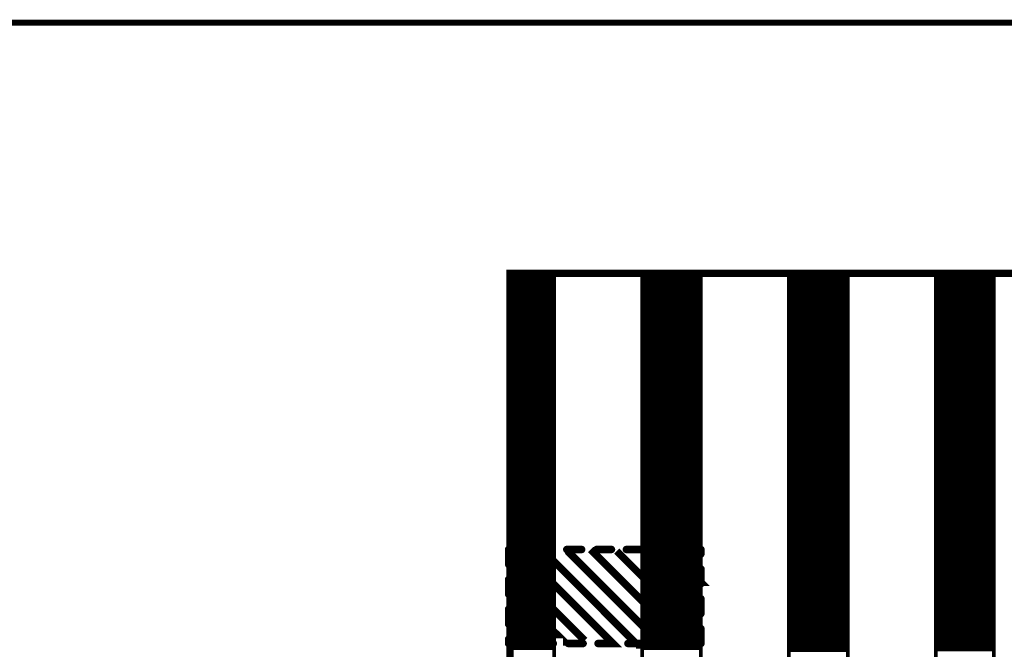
# Model space of a CAD drawing. Extents: x 2.14 to 10.29, y 1.14 to 8.17.
# Tile 13 of 14: x 7.73 to 9.05, y 7.33 to 8.17. Entities that reach past the tile are written whole.
import ezdxf

# ---------------------------------------------------------------- set-up
doc = ezdxf.new("R2010")
doc.units = 0
doc.header["$LTSCALE"] = 25
doc.layers.get('0').update_dxf_attribs({"linetype": 'CONTINUOUS'})

# ---------------------------------------------------------------- blocks, each defined once
blk = doc.blocks.new('DISC')
at = {"color": 0, "const_width": 0.5}
blk.add_lwpolyline([(0, 0.25, 1), (0, -0.25, 1)], format="xyb", close=True, dxfattribs=at)

msp = doc.modelspace()

# ---------------------------------------------------------------- linework, layer by layer
at = {"color": 1, "const_width": 0.008}
msp.add_lwpolyline([(2.146, 1.142), (10.281, 1.142), (10.281, 8.165), (2.146, 8.165), (2.146, 1.142)], dxfattribs=at)
at = {"color": 3}
for points, const_width in [([(8.388, 4.528), (8.388, 7.829), (9.805, 7.829), (9.805, 4.528), (8.388, 4.528)], 0.01), ([(8.388, 7.829), (8.447, 7.829), (8.447, 4.53), (8.388, 4.53), (8.388, 7.829)], 0.005), ([(8.388, 7.827), (8.447, 7.827)], 0.005), ([(8.388, 7.822), (8.447, 7.822)], 0.005), ([(8.565, 7.829), (8.644, 7.829), (8.644, 4.53), (8.565, 4.53), (8.565, 7.829)], 0.005), ([(8.565, 7.827), (8.644, 7.827)], 0.005), ([(8.565, 7.822), (8.644, 7.822)], 0.005), ([(8.762, 7.829), (8.841, 7.829), (8.841, 4.531), (8.762, 4.531), (8.762, 7.829)], 0.005), ([(8.762, 7.824), (8.841, 7.824)], 0.005), ([(8.762, 7.819), (8.841, 7.819)], 0.005), ([(8.959, 7.829), (9.037, 7.829), (9.037, 4.528), (8.959, 4.528), (8.959, 7.829)], 0.005), ([(8.959, 7.825), (9.037, 7.825)], 0.005), ([(8.959, 7.82), (9.037, 7.82)], 0.005), ([(8.388, 7.817), (8.447, 7.817)], 0.005), ([(8.388, 7.812), (8.447, 7.812)], 0.005), ([(8.388, 7.807), (8.447, 7.807)], 0.005), ([(8.565, 7.817), (8.644, 7.817)], 0.005), ([(8.565, 7.812), (8.644, 7.812)], 0.005), ([(8.565, 7.807), (8.644, 7.807)], 0.005), ([(8.762, 7.814), (8.841, 7.814)], 0.005), ([(8.762, 7.809), (8.841, 7.809)], 0.005), ([(8.959, 7.815), (9.037, 7.815)], 0.005), ([(8.959, 7.81), (9.037, 7.81)], 0.005), ([(8.959, 7.805), (9.037, 7.805)], 0.005), ([(8.388, 7.802), (8.447, 7.802)], 0.005), ([(8.388, 7.797), (8.447, 7.797)], 0.005), ([(8.388, 7.792), (8.447, 7.792)], 0.005), ([(8.565, 7.802), (8.644, 7.802)], 0.005), ([(8.565, 7.797), (8.644, 7.797)], 0.005), ([(8.565, 7.792), (8.644, 7.792)], 0.005), ([(8.762, 7.804), (8.841, 7.804)], 0.005), ([(8.762, 7.799), (8.841, 7.799)], 0.005), ([(8.762, 7.794), (8.841, 7.794)], 0.005), ([(8.959, 7.8), (9.037, 7.8)], 0.005), ([(8.959, 7.795), (9.037, 7.795)], 0.005), ([(8.388, 7.787), (8.447, 7.787)], 0.005), ([(8.388, 7.782), (8.447, 7.782)], 0.005), ([(8.565, 7.787), (8.644, 7.787)], 0.005), ([(8.565, 7.782), (8.644, 7.782)], 0.005), ([(8.762, 7.789), (8.841, 7.789)], 0.005), ([(8.762, 7.784), (8.841, 7.784)], 0.005), ([(8.762, 7.779), (8.841, 7.779)], 0.005), ([(8.959, 7.79), (9.037, 7.79)], 0.005), ([(8.959, 7.785), (9.037, 7.785)], 0.005), ([(8.959, 7.78), (9.037, 7.78)], 0.005), ([(8.388, 7.777), (8.447, 7.777)], 0.005), ([(8.388, 7.772), (8.447, 7.772)], 0.005), ([(8.388, 7.767), (8.447, 7.767)], 0.005), ([(8.565, 7.777), (8.644, 7.777)], 0.005), ([(8.565, 7.772), (8.644, 7.772)], 0.005), ([(8.565, 7.767), (8.644, 7.767)], 0.005), ([(8.762, 7.774), (8.841, 7.774)], 0.005), ([(8.762, 7.769), (8.841, 7.769)], 0.005), ([(8.959, 7.775), (9.037, 7.775)], 0.005), ([(8.959, 7.77), (9.037, 7.77)], 0.005), ([(8.959, 7.765), (9.037, 7.765)], 0.005), ([(8.388, 7.762), (8.447, 7.762)], 0.005), ([(8.388, 7.757), (8.447, 7.757)], 0.005), ([(8.388, 7.752), (8.447, 7.752)], 0.005), ([(8.565, 7.762), (8.644, 7.762)], 0.005), ([(8.565, 7.757), (8.644, 7.757)], 0.005), ([(8.565, 7.752), (8.644, 7.752)], 0.005), ([(8.762, 7.764), (8.841, 7.764)], 0.005), ([(8.762, 7.759), (8.841, 7.759)], 0.005), ([(8.762, 7.754), (8.841, 7.754)], 0.005), ([(8.959, 7.76), (9.037, 7.76)], 0.005), ([(8.959, 7.755), (9.037, 7.755)], 0.005), ([(8.388, 7.747), (8.447, 7.747)], 0.005), ([(8.388, 7.742), (8.447, 7.742)], 0.005), ([(8.565, 7.747), (8.644, 7.747)], 0.005), ([(8.565, 7.742), (8.644, 7.742)], 0.005), ([(8.762, 7.749), (8.841, 7.749)], 0.005), ([(8.762, 7.744), (8.841, 7.744)], 0.005), ([(8.762, 7.739), (8.841, 7.739)], 0.005), ([(8.959, 7.75), (9.037, 7.75)], 0.005), ([(8.959, 7.745), (9.037, 7.745)], 0.005), ([(8.959, 7.74), (9.037, 7.74)], 0.005), ([(8.388, 7.737), (8.447, 7.737)], 0.005), ([(8.388, 7.732), (8.447, 7.732)], 0.005), ([(8.388, 7.727), (8.447, 7.727)], 0.005), ([(8.565, 7.737), (8.644, 7.737)], 0.005), ([(8.565, 7.732), (8.644, 7.732)], 0.005), ([(8.565, 7.727), (8.644, 7.727)], 0.005), ([(8.762, 7.734), (8.841, 7.734)], 0.005), ([(8.762, 7.729), (8.841, 7.729)], 0.005), ([(8.959, 7.735), (9.037, 7.735)], 0.005), ([(8.959, 7.73), (9.037, 7.73)], 0.005), ([(8.959, 7.725), (9.037, 7.725)], 0.005), ([(8.388, 7.722), (8.447, 7.722)], 0.005), ([(8.388, 7.717), (8.447, 7.717)], 0.005), ([(8.388, 7.712), (8.447, 7.712)], 0.005), ([(8.565, 7.722), (8.644, 7.722)], 0.005), ([(8.565, 7.717), (8.644, 7.717)], 0.005), ([(8.565, 7.712), (8.644, 7.712)], 0.005), ([(8.762, 7.724), (8.841, 7.724)], 0.005), ([(8.762, 7.719), (8.841, 7.719)], 0.005), ([(8.762, 7.714), (8.841, 7.714)], 0.005), ([(8.959, 7.72), (9.037, 7.72)], 0.005), ([(8.959, 7.715), (9.037, 7.715)], 0.005), ([(8.388, 7.707), (8.447, 7.707)], 0.005), ([(8.388, 7.702), (8.447, 7.702)], 0.005), ([(8.565, 7.707), (8.644, 7.707)], 0.005), ([(8.565, 7.702), (8.644, 7.702)], 0.005), ([(8.762, 7.709), (8.841, 7.709)], 0.005), ([(8.762, 7.704), (8.841, 7.704)], 0.005), ([(8.762, 7.699), (8.841, 7.699)], 0.005), ([(8.959, 7.71), (9.037, 7.71)], 0.005), ([(8.959, 7.705), (9.037, 7.705)], 0.005), ([(8.959, 7.7), (9.037, 7.7)], 0.005), ([(8.388, 7.697), (8.447, 7.697)], 0.005), ([(8.388, 7.692), (8.447, 7.692)], 0.005), ([(8.388, 7.687), (8.447, 7.687)], 0.005), ([(8.565, 7.697), (8.644, 7.697)], 0.005), ([(8.565, 7.692), (8.644, 7.692)], 0.005), ([(8.565, 7.687), (8.644, 7.687)], 0.005), ([(8.762, 7.694), (8.841, 7.694)], 0.005), ([(8.762, 7.689), (8.841, 7.689)], 0.005), ([(8.959, 7.695), (9.037, 7.695)], 0.005), ([(8.959, 7.69), (9.037, 7.69)], 0.005), ([(8.388, 7.682), (8.447, 7.682)], 0.005), ([(8.388, 7.677), (8.447, 7.677)], 0.005), ([(8.565, 7.682), (8.644, 7.682)], 0.005), ([(8.565, 7.677), (8.644, 7.677)], 0.005), ([(8.762, 7.684), (8.841, 7.684)], 0.005), ([(8.762, 7.679), (8.841, 7.679)], 0.005), ([(8.762, 7.674), (8.841, 7.674)], 0.005), ([(8.959, 7.685), (9.037, 7.685)], 0.005), ([(8.959, 7.68), (9.037, 7.68)], 0.005), ([(8.959, 7.675), (9.037, 7.675)], 0.005), ([(8.388, 7.672), (8.447, 7.672)], 0.005), ([(8.388, 7.667), (8.447, 7.667)], 0.005), ([(8.388, 7.662), (8.447, 7.662)], 0.005), ([(8.565, 7.672), (8.644, 7.672)], 0.005), ([(8.565, 7.667), (8.644, 7.667)], 0.005), ([(8.565, 7.662), (8.644, 7.662)], 0.005), ([(8.762, 7.669), (8.841, 7.669)], 0.005), ([(8.762, 7.664), (8.841, 7.664)], 0.005), ([(8.762, 7.659), (8.841, 7.659)], 0.005), ([(8.959, 7.67), (9.037, 7.67)], 0.005), ([(8.959, 7.665), (9.037, 7.665)], 0.005), ([(8.959, 7.66), (9.037, 7.66)], 0.005), ([(8.388, 7.657), (8.447, 7.657)], 0.005), ([(8.388, 7.652), (8.447, 7.652)], 0.005), ([(8.388, 7.647), (8.447, 7.647)], 0.005), ([(8.565, 7.657), (8.644, 7.657)], 0.005), ([(8.565, 7.652), (8.644, 7.652)], 0.005), ([(8.565, 7.647), (8.644, 7.647)], 0.005), ([(8.762, 7.654), (8.841, 7.654)], 0.005), ([(8.762, 7.649), (8.841, 7.649)], 0.005), ([(8.959, 7.655), (9.037, 7.655)], 0.005), ([(8.959, 7.65), (9.037, 7.65)], 0.005), ([(8.388, 7.642), (8.447, 7.642)], 0.005), ([(8.388, 7.637), (8.447, 7.637)], 0.005), ([(8.565, 7.642), (8.644, 7.642)], 0.005), ([(8.565, 7.637), (8.644, 7.637)], 0.005), ([(8.762, 7.644), (8.841, 7.644)], 0.005), ([(8.762, 7.639), (8.841, 7.639)], 0.005), ([(8.762, 7.634), (8.841, 7.634)], 0.005), ([(8.959, 7.645), (9.037, 7.645)], 0.005), ([(8.959, 7.64), (9.037, 7.64)], 0.005), ([(8.959, 7.635), (9.037, 7.635)], 0.005), ([(8.388, 7.632), (8.447, 7.632)], 0.005), ([(8.388, 7.627), (8.447, 7.627)], 0.005), ([(8.388, 7.622), (8.447, 7.622)], 0.005), ([(8.565, 7.632), (8.644, 7.632)], 0.005), ([(8.565, 7.627), (8.644, 7.627)], 0.005), ([(8.565, 7.622), (8.644, 7.622)], 0.005), ([(8.762, 7.629), (8.841, 7.629)], 0.005), ([(8.762, 7.624), (8.841, 7.624)], 0.005), ([(8.959, 7.63), (9.037, 7.63)], 0.005), ([(8.959, 7.625), (9.037, 7.625)], 0.005), ([(8.959, 7.62), (9.037, 7.62)], 0.005), ([(8.388, 7.617), (8.447, 7.617)], 0.005), ([(8.388, 7.612), (8.447, 7.612)], 0.005), ([(8.388, 7.607), (8.447, 7.607)], 0.005), ([(8.565, 7.617), (8.644, 7.617)], 0.005), ([(8.565, 7.612), (8.644, 7.612)], 0.005), ([(8.565, 7.607), (8.644, 7.607)], 0.005), ([(8.762, 7.619), (8.841, 7.619)], 0.005), ([(8.762, 7.614), (8.841, 7.614)], 0.005), ([(8.762, 7.609), (8.841, 7.609)], 0.005), ([(8.959, 7.615), (9.037, 7.615)], 0.005), ([(8.959, 7.61), (9.037, 7.61)], 0.005), ([(8.388, 7.602), (8.447, 7.602)], 0.005), ([(8.388, 7.597), (8.447, 7.597)], 0.005), ([(8.565, 7.602), (8.644, 7.602)], 0.005), ([(8.565, 7.597), (8.644, 7.597)], 0.005), ([(8.762, 7.604), (8.841, 7.604)], 0.005), ([(8.762, 7.599), (8.841, 7.599)], 0.005), ([(8.762, 7.594), (8.841, 7.594)], 0.005), ([(8.959, 7.605), (9.037, 7.605)], 0.005), ([(8.959, 7.6), (9.037, 7.6)], 0.005), ([(8.959, 7.595), (9.037, 7.595)], 0.005), ([(8.388, 7.592), (8.447, 7.592)], 0.005), ([(8.388, 7.587), (8.447, 7.587)], 0.005), ([(8.388, 7.582), (8.447, 7.582)], 0.005), ([(8.565, 7.592), (8.644, 7.592)], 0.005), ([(8.565, 7.587), (8.644, 7.587)], 0.005), ([(8.565, 7.582), (8.644, 7.582)], 0.005), ([(8.762, 7.589), (8.841, 7.589)], 0.005), ([(8.762, 7.584), (8.841, 7.584)], 0.005), ([(8.959, 7.59), (9.037, 7.59)], 0.005), ([(8.959, 7.585), (9.037, 7.585)], 0.005), ([(8.959, 7.58), (9.037, 7.58)], 0.005), ([(8.388, 7.577), (8.447, 7.577)], 0.005), ([(8.388, 7.572), (8.447, 7.572)], 0.005), ([(8.388, 7.567), (8.447, 7.567)], 0.005), ([(8.565, 7.577), (8.644, 7.577)], 0.005), ([(8.565, 7.572), (8.644, 7.572)], 0.005), ([(8.565, 7.567), (8.644, 7.567)], 0.005), ([(8.762, 7.579), (8.841, 7.579)], 0.005), ([(8.762, 7.574), (8.841, 7.574)], 0.005), ([(8.762, 7.569), (8.841, 7.569)], 0.005), ([(8.959, 7.575), (9.037, 7.575)], 0.005), ([(8.959, 7.57), (9.037, 7.57)], 0.005), ([(8.388, 7.562), (8.447, 7.562)], 0.005), ([(8.388, 7.557), (8.447, 7.557)], 0.005), ([(8.565, 7.562), (8.644, 7.562)], 0.005), ([(8.565, 7.557), (8.644, 7.557)], 0.005), ([(8.762, 7.564), (8.841, 7.564)], 0.005), ([(8.762, 7.559), (8.841, 7.559)], 0.005), ([(8.762, 7.554), (8.841, 7.554)], 0.005), ([(8.959, 7.565), (9.037, 7.565)], 0.005), ([(8.959, 7.56), (9.037, 7.56)], 0.005), ([(8.959, 7.555), (9.037, 7.555)], 0.005), ([(8.388, 7.552), (8.447, 7.552)], 0.005), ([(8.388, 7.547), (8.447, 7.547)], 0.005), ([(8.388, 7.542), (8.447, 7.542)], 0.005), ([(8.565, 7.552), (8.644, 7.552)], 0.005), ([(8.565, 7.547), (8.644, 7.547)], 0.005), ([(8.565, 7.542), (8.644, 7.542)], 0.005), ([(8.762, 7.549), (8.841, 7.549)], 0.005), ([(8.762, 7.544), (8.841, 7.544)], 0.005), ([(8.959, 7.55), (9.037, 7.55)], 0.005), ([(8.959, 7.545), (9.037, 7.545)], 0.005), ([(8.959, 7.54), (9.037, 7.54)], 0.005), ([(8.388, 7.537), (8.447, 7.537)], 0.005), ([(8.388, 7.532), (8.447, 7.532)], 0.005), ([(8.388, 7.527), (8.447, 7.527)], 0.005), ([(8.565, 7.537), (8.644, 7.537)], 0.005), ([(8.565, 7.532), (8.644, 7.532)], 0.005), ([(8.565, 7.527), (8.644, 7.527)], 0.005), ([(8.762, 7.539), (8.841, 7.539)], 0.005), ([(8.762, 7.534), (8.841, 7.534)], 0.005), ([(8.762, 7.529), (8.841, 7.529)], 0.005), ([(8.959, 7.535), (9.037, 7.535)], 0.005), ([(8.959, 7.53), (9.037, 7.53)], 0.005), ([(8.388, 7.522), (8.447, 7.522)], 0.005), ([(8.388, 7.517), (8.447, 7.517)], 0.005), ([(8.565, 7.522), (8.644, 7.522)], 0.005), ([(8.565, 7.517), (8.644, 7.517)], 0.005), ([(8.762, 7.524), (8.841, 7.524)], 0.005), ([(8.762, 7.519), (8.841, 7.519)], 0.005), ([(8.762, 7.514), (8.841, 7.514)], 0.005), ([(8.959, 7.525), (9.037, 7.525)], 0.005), ([(8.959, 7.52), (9.037, 7.52)], 0.005), ([(8.959, 7.515), (9.037, 7.515)], 0.005), ([(8.388, 7.512), (8.447, 7.512)], 0.005), ([(8.388, 7.507), (8.447, 7.507)], 0.005), ([(8.388, 7.502), (8.447, 7.502)], 0.005), ([(8.565, 7.512), (8.644, 7.512)], 0.005), ([(8.565, 7.507), (8.644, 7.507)], 0.005), ([(8.565, 7.502), (8.644, 7.502)], 0.005), ([(8.762, 7.509), (8.841, 7.509)], 0.005), ([(8.762, 7.504), (8.841, 7.504)], 0.005), ([(8.959, 7.51), (9.037, 7.51)], 0.005), ([(8.959, 7.505), (9.037, 7.505)], 0.005), ([(8.388, 7.497), (8.447, 7.497)], 0.005), ([(8.388, 7.492), (8.447, 7.492)], 0.005), ([(8.565, 7.497), (8.644, 7.497)], 0.005), ([(8.565, 7.492), (8.644, 7.492)], 0.005), ([(8.762, 7.499), (8.841, 7.499)], 0.005), ([(8.762, 7.494), (8.841, 7.494)], 0.005), ([(8.762, 7.489), (8.841, 7.489)], 0.005), ([(8.959, 7.5), (9.037, 7.5)], 0.005), ([(8.959, 7.495), (9.037, 7.495)], 0.005), ([(8.959, 7.49), (9.037, 7.49)], 0.005), ([(8.388, 7.487), (8.447, 7.487)], 0.005), ([(8.388, 7.482), (8.447, 7.482)], 0.005), ([(8.388, 7.477), (8.447, 7.477)], 0.005), ([(8.565, 7.487), (8.644, 7.487)], 0.005), ([(8.565, 7.482), (8.644, 7.482)], 0.005), ([(8.565, 7.477), (8.644, 7.477)], 0.005), ([(8.762, 7.484), (8.841, 7.484)], 0.005), ([(8.762, 7.479), (8.841, 7.479)], 0.005), ([(8.762, 7.474), (8.841, 7.474)], 0.005), ([(8.959, 7.485), (9.037, 7.485)], 0.005), ([(8.959, 7.48), (9.037, 7.48)], 0.005), ([(8.959, 7.475), (9.037, 7.475)], 0.005), ([(8.404, 7.459), (8.386, 7.459)], 0.01), ([(8.386, 7.459), (8.386, 7.439)], 0.01), ([(8.388, 7.472), (8.447, 7.472)], 0.005), ([(8.388, 7.467), (8.447, 7.467)], 0.005), ([(8.388, 7.462), (8.447, 7.462)], 0.005), ([(8.444, 7.459), (8.424, 7.459)], 0.01), ([(8.484, 7.459), (8.464, 7.459)], 0.01), ([(8.496, 7.459), (8.622, 7.333)], 0.01), ([(8.524, 7.459), (8.504, 7.459)], 0.01), ([(8.564, 7.459), (8.544, 7.459)], 0.01), ([(8.565, 7.472), (8.644, 7.472)], 0.005), ([(8.565, 7.467), (8.644, 7.467)], 0.005), ([(8.565, 7.462), (8.644, 7.462)], 0.005), ([(8.569, 7.459), (8.64, 7.388)], 0.01), ([(8.604, 7.459), (8.584, 7.459)], 0.01), ([(8.644, 7.459), (8.624, 7.459)], 0.01), ([(8.644, 7.453), (8.644, 7.459)], 0.01), ([(8.762, 7.469), (8.841, 7.469)], 0.005), ([(8.762, 7.464), (8.841, 7.464)], 0.005), ([(8.959, 7.47), (9.037, 7.47)], 0.005), ([(8.959, 7.465), (9.037, 7.465)], 0.005), ([(8.388, 7.457), (8.447, 7.457)], 0.005), ([(8.388, 7.452), (8.447, 7.452)], 0.005), ([(8.402, 7.457), (8.526, 7.333), (8.524, 7.333)], 0.01), ([(8.435, 7.455), (8.559, 7.331), (8.557, 7.331)], 0.01), ([(8.465, 7.457), (8.589, 7.333)], 0.01), ([(8.531, 7.457), (8.632, 7.356)], 0.01), ([(8.565, 7.457), (8.644, 7.457)], 0.005), ([(8.565, 7.452), (8.644, 7.452)], 0.005), ([(8.604, 7.455), (8.644, 7.415), (8.642, 7.415)], 0.01), ([(8.762, 7.459), (8.841, 7.459)], 0.005), ([(8.762, 7.454), (8.841, 7.454)], 0.005), ([(8.762, 7.449), (8.841, 7.449)], 0.005), ([(8.959, 7.46), (9.037, 7.46)], 0.005), ([(8.959, 7.455), (9.037, 7.455)], 0.005), ([(8.959, 7.45), (9.037, 7.45)], 0.005), ([(8.388, 7.437), (8.488, 7.337)], 0.01), ([(8.388, 7.447), (8.447, 7.447)], 0.005), ([(8.388, 7.442), (8.447, 7.442)], 0.005), ([(8.388, 7.437), (8.447, 7.437)], 0.005), ([(8.565, 7.447), (8.644, 7.447)], 0.005), ([(8.565, 7.442), (8.644, 7.442)], 0.005), ([(8.565, 7.437), (8.644, 7.437)], 0.005), ([(8.644, 7.413), (8.644, 7.433)], 0.01), ([(8.762, 7.444), (8.841, 7.444)], 0.005), ([(8.762, 7.439), (8.841, 7.439)], 0.005), ([(8.959, 7.445), (9.037, 7.445)], 0.005), ([(8.959, 7.44), (9.037, 7.44)], 0.005), ([(8.959, 7.435), (9.037, 7.435)], 0.005), ([(8.386, 7.419), (8.386, 7.399)], 0.01), ([(8.388, 7.432), (8.447, 7.432)], 0.005), ([(8.388, 7.427), (8.447, 7.427)], 0.005), ([(8.388, 7.422), (8.447, 7.422)], 0.005), ([(8.565, 7.432), (8.644, 7.432)], 0.005), ([(8.565, 7.427), (8.644, 7.427)], 0.005), ([(8.565, 7.422), (8.644, 7.422)], 0.005), ([(8.762, 7.434), (8.841, 7.434)], 0.005), ([(8.762, 7.429), (8.841, 7.429)], 0.005), ([(8.762, 7.424), (8.841, 7.424)], 0.005), ([(8.959, 7.43), (9.037, 7.43)], 0.005), ([(8.959, 7.425), (9.037, 7.425)], 0.005), ([(8.388, 7.407), (8.461, 7.335), (8.459, 7.335)], 0.01), ([(8.388, 7.417), (8.447, 7.417)], 0.005), ([(8.388, 7.412), (8.447, 7.412)], 0.005), ([(8.565, 7.417), (8.644, 7.417)], 0.005), ([(8.565, 7.412), (8.644, 7.412)], 0.005), ([(8.762, 7.419), (8.841, 7.419)], 0.005), ([(8.762, 7.414), (8.841, 7.414)], 0.005), ([(8.762, 7.409), (8.841, 7.409)], 0.005), ([(8.959, 7.42), (9.037, 7.42)], 0.005), ([(8.959, 7.415), (9.037, 7.415)], 0.005), ([(8.959, 7.41), (9.037, 7.41)], 0.005), ([(8.388, 7.407), (8.447, 7.407)], 0.005), ([(8.388, 7.402), (8.447, 7.402)], 0.005), ([(8.388, 7.397), (8.447, 7.397)], 0.005), ([(8.565, 7.407), (8.644, 7.407)], 0.005), ([(8.565, 7.402), (8.644, 7.402)], 0.005), ([(8.565, 7.397), (8.644, 7.397)], 0.005), ([(8.644, 7.373), (8.644, 7.393)], 0.01), ([(8.762, 7.404), (8.841, 7.404)], 0.005), ([(8.762, 7.399), (8.841, 7.399)], 0.005), ([(8.959, 7.405), (9.037, 7.405)], 0.005), ([(8.959, 7.4), (9.037, 7.4)], 0.005), ([(8.959, 7.395), (9.037, 7.395)], 0.005), ([(8.386, 7.379), (8.386, 7.359)], 0.01), ([(8.388, 7.38), (8.435, 7.333), (8.433, 7.333)], 0.01), ([(8.388, 7.392), (8.447, 7.392)], 0.005), ([(8.388, 7.387), (8.447, 7.387)], 0.005), ([(8.388, 7.382), (8.447, 7.382)], 0.005), ([(8.565, 7.392), (8.644, 7.392)], 0.005), ([(8.565, 7.387), (8.644, 7.387)], 0.005), ([(8.565, 7.382), (8.644, 7.382)], 0.005), ([(8.762, 7.394), (8.841, 7.394)], 0.005), ([(8.762, 7.389), (8.841, 7.389)], 0.005), ([(8.762, 7.384), (8.841, 7.384)], 0.005), ([(8.959, 7.39), (9.037, 7.39)], 0.005), ([(8.959, 7.385), (9.037, 7.385)], 0.005), ([(8.388, 7.377), (8.447, 7.377)], 0.005), ([(8.388, 7.372), (8.447, 7.372)], 0.005), ([(8.565, 7.377), (8.644, 7.377)], 0.005), ([(8.565, 7.372), (8.644, 7.372)], 0.005), ([(8.762, 7.379), (8.841, 7.379)], 0.005), ([(8.762, 7.374), (8.841, 7.374)], 0.005), ([(8.762, 7.369), (8.841, 7.369)], 0.005), ([(8.959, 7.38), (9.037, 7.38)], 0.005), ([(8.959, 7.375), (9.037, 7.375)], 0.005), ([(8.959, 7.37), (9.037, 7.37)], 0.005), ([(8.388, 7.367), (8.447, 7.367)], 0.005), ([(8.388, 7.362), (8.447, 7.362)], 0.005), ([(8.388, 7.357), (8.447, 7.357)], 0.005), ([(8.565, 7.367), (8.644, 7.367)], 0.005), ([(8.565, 7.362), (8.644, 7.362)], 0.005), ([(8.565, 7.357), (8.644, 7.357)], 0.005), ([(8.644, 7.333), (8.644, 7.353)], 0.01), ([(8.762, 7.364), (8.841, 7.364)], 0.005), ([(8.762, 7.359), (8.841, 7.359)], 0.005), ([(8.959, 7.365), (9.037, 7.365)], 0.005), ([(8.959, 7.36), (9.037, 7.36)], 0.005), ([(8.959, 7.355), (9.037, 7.355)], 0.005), ([(8.388, 7.352), (8.447, 7.352)], 0.005), ([(8.388, 7.347), (8.447, 7.347)], 0.005), ([(8.388, 7.342), (8.447, 7.342)], 0.005), ([(8.565, 7.352), (8.644, 7.352)], 0.005), ([(8.565, 7.347), (8.644, 7.347)], 0.005), ([(8.565, 7.342), (8.644, 7.342)], 0.005), ([(8.762, 7.354), (8.841, 7.354)], 0.005), ([(8.762, 7.349), (8.841, 7.349)], 0.005), ([(8.762, 7.344), (8.841, 7.344)], 0.005), ([(8.959, 7.35), (9.037, 7.35)], 0.005), ([(8.959, 7.345), (9.037, 7.345)], 0.005), ([(8.386, 7.339), (8.386, 7.333)], 0.01), ([(8.386, 7.333), (8.406, 7.333)], 0.01), ([(8.388, 7.337), (8.447, 7.337)], 0.005), ([(8.388, 7.332), (8.447, 7.332)], 0.005), ([(8.426, 7.333), (8.446, 7.333)], 0.01), ([(8.466, 7.333), (8.486, 7.333)], 0.01), ([(8.506, 7.333), (8.526, 7.333)], 0.01), ([(8.546, 7.333), (8.566, 7.333)], 0.01), ([(8.565, 7.337), (8.644, 7.337)], 0.005), ([(8.565, 7.332), (8.644, 7.332)], 0.005), ([(8.586, 7.333), (8.606, 7.333)], 0.01), ([(8.626, 7.333), (8.644, 7.333)], 0.01), ([(8.762, 7.339), (8.841, 7.339)], 0.005), ([(8.762, 7.334), (8.841, 7.334)], 0.005), ([(8.762, 7.329), (8.841, 7.329)], 0.005), ([(8.959, 7.34), (9.037, 7.34)], 0.005), ([(8.959, 7.335), (9.037, 7.335)], 0.005), ([(8.959, 7.33), (9.037, 7.33)], 0.005), ([(8.388, 7.327), (8.447, 7.327)], 0.005), ([(8.565, 7.327), (8.644, 7.327)], 0.005), ([(8.762, 7.324), (8.841, 7.324)], 0.005), ([(8.959, 7.325), (9.037, 7.325)], 0.005)]:
    msp.add_lwpolyline(points, dxfattribs=dict(at, const_width=const_width))

# ---------------------------------------------------------------- block references
at = {"color": 3, "xscale": 0.01, "yscale": 0.01}
for p in [(8.386, 7.459), (8.386, 7.459), (8.404, 7.459), (8.424, 7.459), (8.444, 7.459), (8.464, 7.459), (8.484, 7.459), (8.504, 7.459), (8.524, 7.459), (8.544, 7.459), (8.564, 7.459), (8.584, 7.459), (8.604, 7.459), (8.624, 7.459), (8.644, 7.459), (8.644, 7.459), (8.644, 7.453), (8.386, 7.439), (8.644, 7.433), (8.386, 7.419), (8.644, 7.413), (8.386, 7.399), (8.644, 7.393), (8.386, 7.379), (8.644, 7.373), (8.386, 7.359), (8.644, 7.353), (8.386, 7.339), (8.386, 7.333), (8.386, 7.333), (8.406, 7.333), (8.426, 7.333), (8.446, 7.333), (8.466, 7.333), (8.486, 7.333), (8.506, 7.333), (8.526, 7.333), (8.546, 7.333), (8.566, 7.333), (8.586, 7.333), (8.606, 7.333), (8.626, 7.333), (8.644, 7.333), (8.644, 7.333)]:
    msp.add_blockref('DISC', p, dxfattribs=at)

doc.saveas('drawing.dxf')
